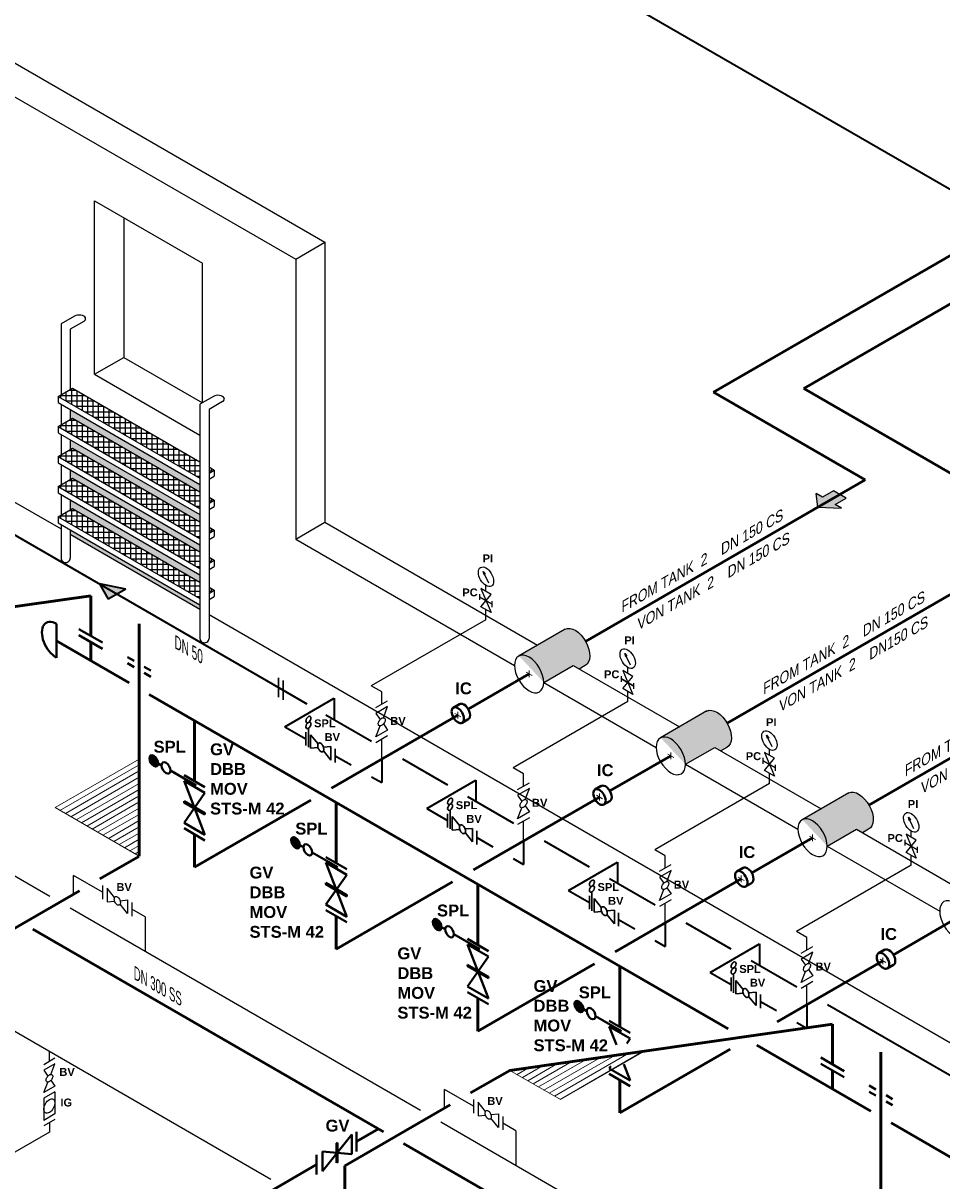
# Model space of a CAD drawing. Header units: millimetres. Extents: x 244 to 2461, y -1517 to 72.
# Tile 23 of 32: x 1331 to 1602, y -761 to -419. Entities that reach past the tile are written whole.
import ezdxf

# ---------------------------------------------------------------- set-up
doc = ezdxf.new("R2010")
doc.units = ezdxf.units.MM
doc.linetypes.add('ACAD_ISO10W100', pattern=[18, 12, -3, 0, -3])
for name, color, linetype, lineweight in [('Achsen', 253, 'ACAD_ISO10W100', 15), ('Armatur-Entleerung', 7, 'Continuous', 30), ('Armaturen-Auslagerung', 7, 'Continuous', 40), ('Armaturen-Einlagerung', 7, 'Continuous', 40), ('Auslagerung', 1, 'Continuous', 50), ('Entleerung', 74, 'Continuous', 35), ('Hilfslinie', 254, 'Continuous', 9), ('Stickstoffsystem', 200, 'Continuous', 25), ('Text', 7, 'Continuous', 18), ('Text groß', 7, 'Continuous', 18)]:
    doc.layers.add(name, color=color, linetype=linetype, lineweight=lineweight)
for name, color, linetype in [('ANLAGEN', 7, 'Continuous'), ('DN 025-', 8, 'Continuous'), ('DN 050', 8, 'Continuous'), ('effekte', 7, 'Continuous'), ('gebäude', 8, 'Continuous'), ('Langsame Befüllung', 40, 'Continuous'), ('rohrdurchführung', 7, 'Continuous')]:
    doc.layers.add(name, color=color, linetype=linetype)
doc.styles.add('isotext', font='arial.ttf', dxfattribs={"oblique": 30, "height": 3})

# ---------------------------------------------------------------- blocks, each defined once
blk = doc.blocks.new('FILOU_N2_83_2')
at = {"layer": 'ANLAGEN', "color": 7, "linetype": 'Continuous'}
for p, q in [((0, 0), (6.4952, 12.4102)), ((6.4952, 12.4102), (6.4952, 8.0801)), ((6.4952, 8.0801), (12.9904, 11.8301)), ((12.9904, 11.8301), (12.9904, 3.1699)), ((0, 0), (6.4952, -4.9104)), ((12.9904, 3.1699), (6.4952, -0.5801)), ((6.4952, -0.5801), (6.4952, -4.9103))]:
    blk.add_line(p, q, dxfattribs=at)

msp = doc.modelspace()

# ---------------------------------------------------------------- hatches: boundary and pattern name
at = {"layer": 'Armaturen-Einlagerung'}
h = msp.add_hatch(color=256, dxfattribs=at)
edge = h.paths.add_edge_path()
edge.add_ellipse((1369.37, -637.19), major_axis=(-0.92, 1.59), ratio=0.57735, start_angle=0, end_angle=360)
h = msp.add_hatch(color=256, dxfattribs=at)
edge = h.paths.add_edge_path()
edge.add_ellipse((1411.26, -661.37), major_axis=(-0.92, 1.59), ratio=0.57735, start_angle=0, end_angle=360)
h = msp.add_hatch(color=256, dxfattribs=at)
edge = h.paths.add_edge_path()
edge.add_ellipse((1453.14, -685.55), major_axis=(-0.92, 1.59), ratio=0.57735, start_angle=0, end_angle=360)
h = msp.add_hatch(color=256, dxfattribs=at)
edge = h.paths.add_edge_path()
edge.add_ellipse((1495.02, -709.73), major_axis=(-0.92, 1.59), ratio=0.57735, start_angle=0, end_angle=360)
at = {"layer": 'Auslagerung', "lineweight": 15}
msp.add_hatch(color=256, dxfattribs=at).paths.add_polyline_path([(1566.96, -559.31), (1565.08, -558.23), (1565.58, -562.27), (1572.58, -562.56), (1570.71, -561.48), (1573.95, -559.6), (1570.2, -557.44)])
at = {"layer": 'DN 025-'}
h = msp.add_hatch(color=256, dxfattribs=at)
h.paths.add_polyline_path([(1466.73, -581.25), (1467.15, -582.14), (1467.34, -582.02)])
h.paths.add_polyline_path([(1466.98, -582.25), (1467.15, -582.14), (1466.73, -581.25)])
h = msp.add_hatch(color=256, dxfattribs=at)
h.paths.add_polyline_path([(1508.61, -605.43), (1509.03, -606.32), (1509.22, -606.2)])
h.paths.add_polyline_path([(1508.87, -606.43), (1509.03, -606.32), (1508.61, -605.43)])
h = msp.add_hatch(color=256, dxfattribs=at)
h.paths.add_polyline_path([(1550.49, -629.61), (1550.92, -630.5), (1551.11, -630.38)])
h.paths.add_polyline_path([(1550.75, -630.61), (1550.92, -630.5), (1550.49, -629.61)])
h = msp.add_hatch(color=256, dxfattribs=at)
h.paths.add_polyline_path([(1592.38, -653.8), (1592.8, -654.69), (1592.99, -654.57)])
h.paths.add_polyline_path([(1592.64, -654.79), (1592.8, -654.69), (1592.38, -653.8)])
at = {"layer": 'effekte', "true_color": 0xc9c8c0}
for points in [[(1344.68, -533.45), (1344.68, -536.35), (1345.34, -535.97), (1383, -557.72), (1383, -555.58)], [(1383, -566.6), (1383, -564.46), (1344.68, -542.33), (1344.68, -545.23), (1345.34, -544.85)], [(1344.68, -551.21), (1344.68, -554.12), (1345.34, -553.73), (1383, -575.48), (1383, -573.34)], [(1344.68, -560.1), (1344.68, -563), (1345.34, -562.62), (1383, -584.36), (1383, -582.23)], [(1344.68, -568.98), (1344.68, -570.26), (1383, -592.38), (1383, -591.11)]]:
    msp.add_hatch(color=9, dxfattribs=at).paths.add_polyline_path(points)
at = {"layer": 'effekte'}
h = msp.add_hatch(color=253, dxfattribs=at)
h.set_gradient(color1=(156, 156, 156), rotation=30, tint=1, name='CURVED')
edge = h.paths.add_edge_path()
edge.add_line((1493.27, -609), (1495.07, -610.05))
edge.add_line((1495.07, -610.05), (1496.86, -609.02))
edge.add_ellipse((1493.92, -603.64), major_axis=(-3.02, 5.33), ratio=0.573604, start_angle=-181.4356, end_angle=-1.4356)
edge.add_line((1490.98, -598.27), (1477.26, -606.19))
edge.add_ellipse((1480.29, -611.51), major_axis=(3.06, -5.3), ratio=0.573854, start_angle=45.1735, end_angle=179.3453, ccw=False)
edge.add_line((1484.6, -614.01), (1493.27, -609))
h = msp.add_hatch(color=253, dxfattribs=at)
h.set_gradient(color1=(156, 156, 156), rotation=30, tint=1, name='CURVED')
edge = h.paths.add_edge_path()
edge.add_line((1535.15, -633.19), (1536.96, -634.23))
edge.add_line((1536.96, -634.23), (1538.74, -633.2))
edge.add_ellipse((1535.8, -627.83), major_axis=(-3.02, 5.33), ratio=0.573604, start_angle=-181.4356, end_angle=-1.4356)
edge.add_line((1532.86, -622.45), (1519.14, -630.37))
edge.add_ellipse((1522.17, -635.7), major_axis=(3.06, -5.3), ratio=0.573854, start_angle=45.1735, end_angle=179.3453, ccw=False)
edge.add_line((1526.49, -638.19), (1535.15, -633.19))
h = msp.add_hatch(color=253, dxfattribs=at)
h.set_gradient(color1=(156, 156, 156), rotation=30, tint=1, name='CURVED')
edge = h.paths.add_edge_path()
edge.add_line((1577.04, -657.37), (1578.84, -658.41))
edge.add_line((1578.84, -658.41), (1580.63, -657.38))
edge.add_ellipse((1577.69, -652.01), major_axis=(-3.02, 5.33), ratio=0.573604, start_angle=-181.4356, end_angle=-1.4356)
edge.add_line((1574.75, -646.63), (1561.03, -654.56))
edge.add_ellipse((1564.05, -659.88), major_axis=(3.06, -5.3), ratio=0.573854, start_angle=45.1735, end_angle=179.3453, ccw=False)
edge.add_line((1568.37, -662.37), (1577.04, -657.37))
at = {"layer": 'effekte', "true_color": 0xc9c8c0}
h = msp.add_hatch(color=9, dxfattribs=at)
edge = h.paths.add_edge_path()
edge.add_line((907, -808.93), (787.99, -740.22))
edge.add_line((787.99, -740.22), (787.99, -869.96))
edge.add_line((787.99, -869.96), (1382.83, -1213.39))
edge.add_line((1382.83, -1213.39), (1412.02, -1196.54))
edge.add_line((1412.02, -1196.54), (1401.34, -1190.37))
edge.add_ellipse((1397.01, -1187.87), major_axis=(3.06, -5.3), ratio=0.57735, start_angle=0, end_angle=45, ccw=False)
edge.add_line((1400.08, -1193.18), (1394.24, -1196.55))
edge.add_ellipse((1391.77, -1190.9), major_axis=(3.06, -5.3), ratio=0.57735, start_angle=180, end_angle=360, ccw=False)
edge.add_ellipse((1391.77, -1190.9), major_axis=(3.06, -5.3), ratio=0.57735, start_angle=0, end_angle=180)
edge.add_line((1388.71, -1185.6), (1390.89, -1184.34))
edge.add_line((1390.89, -1184.34), (1346.3, -1158.6))
edge.add_ellipse((1341.97, -1156.1), major_axis=(3.06, -5.3), ratio=0.57735, start_angle=0, end_angle=45, ccw=False)
edge.add_line((1345.04, -1161.4), (1339.2, -1164.77))
edge.add_ellipse((1336.73, -1159.12), major_axis=(3.06, -5.3), ratio=0.57735, start_angle=180, end_angle=360, ccw=False)
edge.add_ellipse((1336.73, -1159.12), major_axis=(3.06, -5.3), ratio=0.57735, start_angle=0, end_angle=180)
edge.add_line((1333.67, -1153.82), (1335.85, -1152.56))
edge.add_line((1335.85, -1152.56), (1044.98, -984.63))
edge.add_ellipse((1040.65, -982.13), major_axis=(3.06, -5.3), ratio=0.57735, start_angle=0, end_angle=45, ccw=False)
edge.add_line((1043.71, -987.43), (1037.88, -990.8))
edge.add_ellipse((1035.4, -985.15), major_axis=(3.06, -5.3), ratio=0.57735, start_angle=180, end_angle=360, ccw=False)
edge.add_ellipse((1035.4, -985.15), major_axis=(3.06, -5.3), ratio=0.57735, start_angle=0, end_angle=180)
edge.add_line((1032.34, -979.85), (1034.53, -978.59))
edge.add_line((1034.53, -978.59), (989.94, -952.85))
edge.add_ellipse((985.61, -950.35), major_axis=(3.06, -5.3), ratio=0.57735, start_angle=0, end_angle=45, ccw=False)
edge.add_line((988.67, -955.65), (982.84, -959.02))
edge.add_ellipse((980.36, -953.38), major_axis=(3.06, -5.3), ratio=0.57735, start_angle=180, end_angle=360, ccw=False)
edge.add_ellipse((980.36, -953.38), major_axis=(3.06, -5.3), ratio=0.57735, start_angle=0, end_angle=180)
edge.add_line((977.3, -948.07), (979.49, -946.81))
edge.add_line((979.49, -946.81), (934.9, -921.07))
edge.add_ellipse((930.57, -918.57), major_axis=(3.06, -5.3), ratio=0.57735, start_angle=0, end_angle=45, ccw=False)
edge.add_line((933.63, -923.87), (927.8, -927.24))
edge.add_ellipse((925.32, -921.6), major_axis=(3.06, -5.3), ratio=0.57735, start_angle=180, end_angle=360, ccw=False)
edge.add_ellipse((925.32, -921.6), major_axis=(3.06, -5.3), ratio=0.57735, start_angle=0, end_angle=180)
edge.add_line((922.26, -916.3), (924.45, -915.04))
edge.add_line((924.45, -915.04), (907, -904.96))
edge.add_line((907, -904.96), (907, -808.93))
at = {"layer": 'Entleerung'}
h = msp.add_hatch(color=74, dxfattribs=at)
h.paths.add_polyline_path([(1353.34, -584.94), (1361.14, -586.44), (1358.54, -587.94)])
h.paths.add_polyline_path([(1353.34, -584.94), (1353.34, -584.94), (1358.54, -587.94), (1355.94, -589.44)])
at = {"layer": 'gebäude'}
h = msp.add_hatch(dxfattribs=at)
h.set_pattern_fill('ANSI37', color=256, scale=0.5, angle=45)
h.set_pattern_definition([(90, (1364.17, -540.4094), (-1.5875, 3e-16), []), (180, (1364.17, -540.4094), (-3e-16, -1.5875), [])])
h.paths.add_polyline_path([(1345.34, -527.09), (1341.09, -529.54), (1383, -553.73), (1383, -548.83)])
h.paths.add_polyline_path([(1385.7, -550.39), (1385.7, -552.18), (1387.25, -551.28)])
h = msp.add_hatch(dxfattribs=at)
h.set_pattern_fill('ANSI37', color=256, scale=0.5, angle=45)
h.set_pattern_definition([(90, (1364.17, -549.2922), (-1.5875, 3e-16), []), (180, (1364.17, -549.2922), (-3e-16, -1.5875), [])])
h.paths.add_polyline_path([(1345.34, -535.97), (1341.09, -538.42), (1383, -562.62), (1383, -557.72)])
h.paths.add_polyline_path([(1385.7, -559.27), (1385.7, -561.06), (1387.25, -560.17)])
h = msp.add_hatch(dxfattribs=at)
h.set_pattern_fill('ANSI37', color=256, scale=0.5, angle=45)
h.set_pattern_definition([(90, (1364.17, -558.1749), (-1.5875, 3e-16), []), (180, (1364.17, -558.1749), (-3e-16, -1.5875), [])])
h.paths.add_polyline_path([(1345.34, -544.85), (1341.09, -547.3), (1383, -571.5), (1383, -566.6)])
h.paths.add_polyline_path([(1385.7, -568.16), (1385.7, -569.94), (1387.25, -569.05)])
h = msp.add_hatch(dxfattribs=at)
h.set_pattern_fill('ANSI37', color=256, scale=0.5, angle=45)
h.set_pattern_definition([(90, (1364.17, -567.0576), (-1.5875, 3e-16), []), (180, (1364.17, -567.0576), (-3e-16, -1.5875), [])])
h.paths.add_polyline_path([(1345.34, -553.73), (1341.09, -556.18), (1383, -580.38), (1383, -575.48)])
h.paths.add_polyline_path([(1385.7, -577.04), (1385.7, -578.82), (1387.25, -577.93)])
h = msp.add_hatch(dxfattribs=at)
h.set_pattern_fill('ANSI37', color=256, scale=0.5, angle=45)
h.set_pattern_definition([(90, (1364.17, -575.9404), (-1.5875, 3e-16), []), (180, (1364.17, -575.9404), (-3e-16, -1.5875), [])])
h.paths.add_polyline_path([(1345.34, -562.62), (1341.09, -565.07), (1383, -589.26), (1383, -584.36)])
h.paths.add_polyline_path([(1385.7, -585.92), (1385.7, -587.71), (1387.25, -586.81)])
at = {"layer": 'Hilfslinie', "ltscale": 0.8}
h = msp.add_hatch(dxfattribs=at)
h.set_pattern_fill('ANSI31', color=256, scale=0.5, angle=345, style=0)
h.set_pattern_definition([(30, (-627.2717, -562.2649), (-0.79375, 1.3748153), [])])
h.paths.add_polyline_path([(1365.06, -636.66), (1340.21, -651), (1365.06, -665.34)])
h = msp.add_hatch(dxfattribs=at)
h.set_pattern_fill('ANSI31', color=256, scale=0.5, angle=345, style=0)
h.set_pattern_definition([(30, (-408.0722, -688.8198), (-0.79375, 1.3748153), [])])
h.paths.add_polyline_path([(1514.41, -722.89), (1474.58, -728.58), (1489.57, -737.23)])

# ---------------------------------------------------------------- linework, layer by layer
at = {"layer": 'Achsen'}
for p, q in [((1479.42, -611.01), (1481.15, -612.01)), ((1480.29, -610.51), (1480.29, -612.51)), ((1458.35, -623.18), (1460.08, -624.18)), ((1459.22, -622.68), (1459.22, -624.68)), ((1521.3, -635.2), (1523.04, -636.2)), ((1522.17, -634.7), (1522.17, -636.7)), ((1500.24, -647.36), (1501.97, -648.36)), ((1501.1, -646.86), (1501.1, -648.86)), ((1563.19, -659.38), (1564.92, -660.38)), ((1564.05, -658.88), (1564.05, -660.88)), ((1542.12, -671.54), (1543.85, -672.54)), ((1542.99, -671.04), (1542.99, -673.04)), ((1584, -695.72), (1585.74, -696.72)), ((1584.87, -695.22), (1584.87, -697.22))]:
    msp.add_line(p, q, dxfattribs=at)
at = {"layer": 'Armatur-Entleerung'}
for p, q in [((1406.27, -618.38), (1406.27, -612.61)), ((1407.64, -619.18), (1407.64, -613.4)), ((1414.32, -628.66), (1414.32, -632.66)), ((1415.08, -627.52), (1415.08, -633.1)), ((1417.91, -632.19), (1415.71, -629.46)), ((1415.71, -629.46), (1415.71, -633.46)), ((1415.71, -633.46), (1417.91, -633.27)), ((1419.52, -633.12), (1421.71, -632.93)), ((1421.71, -636.93), (1419.52, -634.2)), ((1421.71, -632.93), (1421.71, -636.93)), ((1422.98, -633.66), (1422.98, -637.66)), ((1456.2, -652.84), (1456.2, -656.84)), ((1456.96, -651.7), (1456.96, -657.28)), ((1459.79, -656.37), (1457.6, -653.64)), ((1457.6, -653.64), (1457.6, -657.64)), ((1457.6, -657.64), (1459.79, -657.45)), ((1461.4, -657.3), (1463.6, -657.11)), ((1463.6, -661.11), (1461.4, -658.38)), ((1463.6, -657.11), (1463.6, -661.11)), ((1464.86, -657.84), (1464.86, -661.84)), ((1498.85, -675.89), (1498.85, -681.46)), ((1498.09, -677.02), (1498.09, -681.02)), ((1501.67, -680.56), (1499.48, -677.83)), ((1499.48, -677.83), (1499.48, -681.83)), ((1499.48, -681.83), (1501.67, -681.63)), ((1503.28, -681.49), (1505.48, -681.29)), ((1505.48, -685.29), (1503.28, -682.56)), ((1505.48, -681.29), (1505.48, -685.29)), ((1506.74, -682.02), (1506.74, -686.02)), ((1540.73, -700.07), (1540.73, -705.64)), ((1539.97, -701.2), (1539.97, -705.2)), ((1543.56, -704.74), (1541.36, -702.01)), ((1541.36, -702.01), (1541.36, -706.01)), ((1541.36, -706.01), (1543.56, -705.81)), ((1545.17, -705.67), (1547.36, -705.47)), ((1547.36, -709.47), (1545.17, -706.74)), ((1547.36, -705.47), (1547.36, -709.47)), ((1548.63, -706.2), (1548.63, -710.2))]:
    msp.add_line(p, q, dxfattribs=at)
for points in [[(1418.17, -631.92, -0.1593), (1418.49, -631.9, -0.1064), (1418.84, -632.08, -0.0713), (1419.17, -632.43, -0.0576), (1419.43, -632.89, -0.0576), (1419.58, -633.4, -0.0713), (1419.6, -633.88, -0.1064), (1419.49, -634.25, -0.1593), (1419.25, -634.47, -0.1593), (1418.94, -634.49, -0.1064), (1418.58, -634.31, -0.0713), (1418.25, -633.96, -0.0576), (1417.99, -633.5, -0.0576), (1417.84, -632.99, -0.0713), (1417.82, -632.51, -0.1064), (1417.94, -632.14, -0.1593)], [(1460.05, -656.11, -0.1593), (1460.37, -656.09, -0.1064), (1460.72, -656.26, -0.0713), (1461.05, -656.61, -0.0576), (1461.31, -657.07, -0.0576), (1461.47, -657.58, -0.0713), (1461.49, -658.06, -0.1064), (1461.37, -658.43, -0.1593), (1461.14, -658.65, -0.1593), (1460.82, -658.67, -0.1064), (1460.47, -658.49, -0.0713), (1460.14, -658.15, -0.0576), (1459.88, -657.68, -0.0576), (1459.72, -657.17, -0.0713), (1459.7, -656.69, -0.1064), (1459.82, -656.32, -0.1593)], [(1501.94, -680.29, -0.1593), (1502.25, -680.27, -0.1064), (1502.61, -680.44, -0.0713), (1502.94, -680.79, -0.0576), (1503.2, -681.25, -0.0576), (1503.35, -681.76, -0.0713), (1503.37, -682.24, -0.1064), (1503.25, -682.62, -0.1593), (1503.02, -682.83, -0.1593), (1502.7, -682.85, -0.1064), (1502.35, -682.67, -0.0713), (1502.02, -682.33, -0.0576), (1501.76, -681.86, -0.0576), (1501.61, -681.35, -0.0713), (1501.59, -680.88, -0.1064), (1501.7, -680.5, -0.1593)], [(1543.82, -704.47, -0.1593), (1544.14, -704.45, -0.1064), (1544.49, -704.63, -0.0713), (1544.82, -704.97, -0.0576), (1545.08, -705.43, -0.0576), (1545.24, -705.94, -0.0713), (1545.25, -706.42, -0.1064), (1545.14, -706.8, -0.1593), (1544.9, -707.01, -0.1593), (1544.59, -707.03, -0.1064), (1544.24, -706.86, -0.0713), (1543.91, -706.51, -0.0576), (1543.64, -706.05, -0.0576), (1543.49, -705.54, -0.0713), (1543.47, -705.06, -0.1064), (1543.59, -704.68, -0.1593)]]:
    msp.add_lwpolyline(points, format="xyb", close=True, dxfattribs=at)
at = {"layer": 'Armatur-Entleerung', "extrusion": (0, 0, -1)}
for centre in [(1415.08, -624.96), (1415.08, -626.67), (1456.96, -649.14), (1456.96, -650.85), (1498.85, -673.32), (1498.85, -675.03), (1540.73, -697.5), (1540.73, -699.21)]:
    msp.add_ellipse(centre, major_axis=(-0.523, -0.907), ratio=0.57735, dxfattribs=at)
at = {"layer": 'Armaturen-Auslagerung'}
for p, q in [((1340.64, -606.72), (1340.64, -596.72)), ((1347.27, -598.25), (1354.2, -602.25)), ((1347.27, -600.09), (1354.2, -604.09)), ((1361.59, -606.52), (1363.56, -607.66)), ((1361.59, -608.35), (1363.56, -609.49)), ((1366.56, -609.39), (1368.52, -610.52)), ((1366.56, -611.22), (1368.52, -612.35)), ((1459.75, -620.39), (1457.87, -621.47)), ((1462.28, -624.9), (1460.49, -625.93)), ((1384.51, -644.99), (1378.31, -641.41)), ((1384.51, -646.63), (1378.31, -643.05)), ((1378.31, -643.05), (1384.51, -659.04)), ((1501.63, -644.57), (1499.76, -645.65)), ((1378.31, -655.46), (1384.51, -646.63)), ((1384.51, -652.63), (1378.31, -649.04)), ((1378.31, -649.04), (1378.31, -649.46)), ((1378.31, -649.15), (1384.51, -652.73)), ((1378.31, -649.25), (1384.51, -652.83)), ((1378.31, -649.35), (1384.51, -652.94)), ((1378.31, -649.46), (1384.51, -653.04)), ((1504.17, -649.08), (1502.37, -650.11)), ((1384.51, -653.04), (1384.51, -652.63)), ((1384.51, -659.04), (1378.31, -655.46)), ((1384.51, -660.68), (1378.31, -657.09)), ((1426.39, -669.17), (1420.19, -665.59)), ((1426.39, -670.81), (1420.19, -667.23)), ((1420.19, -667.23), (1426.39, -683.22)), ((1543.52, -668.75), (1541.64, -669.83)), ((1420.19, -679.64), (1426.39, -670.81)), ((1426.39, -676.81), (1420.19, -673.23)), ((1420.19, -673.23), (1420.19, -673.64)), ((1420.19, -673.33), (1426.39, -676.91)), ((1420.19, -673.43), (1426.39, -677.02)), ((1420.19, -673.54), (1426.39, -677.12)), ((1546.05, -673.26), (1544.25, -674.3)), ((1420.19, -673.64), (1426.39, -677.22)), ((1426.39, -677.22), (1426.39, -676.81)), ((1426.39, -683.22), (1420.19, -679.64)), ((1426.39, -684.86), (1420.19, -681.28)), ((1468.28, -693.35), (1462.07, -689.77)), ((1468.28, -694.99), (1462.07, -691.41)), ((1462.07, -691.41), (1468.28, -707.4)), ((1585.4, -692.93), (1583.53, -694.01)), ((1462.07, -703.82), (1468.28, -694.99)), ((1468.28, -700.99), (1462.07, -697.41)), ((1462.07, -697.41), (1462.07, -697.82)), ((1587.93, -697.44), (1586.14, -698.48)), ((1462.07, -697.51), (1468.28, -701.09)), ((1462.07, -697.61), (1468.28, -701.2)), ((1462.07, -697.72), (1468.28, -701.3)), ((1462.07, -697.82), (1468.28, -701.4)), ((1468.28, -707.4), (1462.07, -703.82)), ((1468.28, -701.4), (1468.28, -700.99)), ((1468.28, -709.04), (1462.07, -705.46)), ((1510.16, -717.54), (1503.96, -713.95)), ((1510.16, -719.18), (1503.96, -715.59)), ((1503.96, -715.59), (1506.08, -721.05)), ((1509.15, -720.61), (1510.16, -719.18)), ((1566.47, -724.81), (1573.4, -728.81)), ((1503.96, -728), (1504.42, -727.35)), ((1510.16, -731.58), (1503.96, -728)), ((1508.3, -726.79), (1510.16, -731.58)), ((1566.47, -726.64), (1573.4, -730.64)), ((1510.16, -733.22), (1503.96, -729.64)), ((1580.79, -733.08), (1582.76, -734.21)), ((1580.79, -734.91), (1582.76, -736.04)), ((1585.76, -735.94), (1587.72, -737.08)), ((1585.76, -737.77), (1587.72, -738.91)), ((1419.22, -758.31), (1427.88, -747.54)), ((1427.88, -747.54), (1427.88, -753.31)), ((1429.25, -746.74), (1429.25, -752.52)), ((1423.69, -749.95), (1423.4, -750.12)), ((1423.4, -750.12), (1423.4, -755.89)), ((1423.48, -755.85), (1423.48, -750.08)), ((1423.55, -755.81), (1423.55, -750.04)), ((1423.62, -755.77), (1423.62, -750)), ((1423.69, -755.73), (1423.69, -749.95)), ((1417.49, -753.54), (1417.49, -759.31)), ((1427.88, -753.31), (1419.22, -752.54)), ((1419.22, -752.54), (1419.22, -758.31)), ((1423.4, -755.89), (1423.69, -755.73))]:
    msp.add_line(p, q, dxfattribs=at)
for centre, major_axis, ratio, start_param, end_param in [((1340.64, -601.72), (-3.06, 5.3), 0.57735, 5.497787, 8.63938), ((1461.01, -622.64), (1.31, -2.23), 0.573604, 6.248229, 9.449833), ((1502.9, -646.82), (1.31, -2.23), 0.573604, 6.248229, 9.449833), ((1544.78, -671), (1.31, -2.23), 0.573604, 6.248229, 9.449833), ((1586.67, -695.19), (1.31, -2.23), 0.573604, 6.248229, 9.449833)]:
    msp.add_ellipse(centre, major_axis=major_axis, ratio=ratio, start_param=start_param, end_param=end_param, dxfattribs=at)
for centre in [(1459.22, -623.68), (1501.1, -647.86), (1542.99, -672.04), (1584.87, -696.22)]:
    msp.add_ellipse(centre, major_axis=(1.31, -2.23), ratio=0.573604, dxfattribs=at)
at = {"layer": 'Armaturen-Einlagerung'}
for p, q in [((1371.7, -638.53), (1370.67, -637.93)), ((1381.92, -644.43), (1374.29, -640.03)), ((1413.58, -662.71), (1412.55, -662.12)), ((1423.8, -668.61), (1416.18, -664.21)), ((1455.47, -686.89), (1454.44, -686.3)), ((1465.69, -692.79), (1458.06, -688.39)), ((1497.35, -711.08), (1496.32, -710.48)), ((1507.57, -716.97), (1499.95, -712.57))]:
    msp.add_line(p, q, dxfattribs=at)
for centre in [(1369.37, -637.19), (1373, -639.28), (1411.26, -661.37), (1414.88, -663.46), (1453.14, -685.55), (1456.77, -687.64), (1495.02, -709.73), (1498.65, -711.82)]:
    msp.add_ellipse(centre, major_axis=(-0.92, 1.59), ratio=0.57735, dxfattribs=at)
at = {"layer": 'Auslagerung'}
for p, q in [((2063.74, -237.23), (1561.43, -527.24)), ((1961.96, -281.68), (1534.82, -528.28)), ((1579.63, -554.16), (1534.82, -528.28)), ((1635.72, -570.14), (1561.43, -527.24)), ((1579.63, -554.16), (1496.96, -601.89)), ((1635.72, -570.14), (1538.85, -626.07)), ((1691.82, -586.12), (1580.73, -650.25)), ((1255.38, -602.03), (1350.74, -588.4)), ((1350.74, -600.25), (1350.74, -588.4)), ((1365.06, -608.52), (1365.06, -596.67)), ((1365.06, -596.67), (1365.06, -665.34)), ((1362.06, -614.09), (1340.64, -601.72)), ((1350.74, -607.43), (1350.74, -602.09)), ((1365.06, -615.7), (1365.06, -610.35)), ((1480.29, -611.51), (1462.3, -621.9)), ((1539.14, -716.33), (1368.06, -617.55)), ((1381.41, -625.26), (1381.41, -643.2)), ((1459.22, -623.68), (1421.94, -645.2)), ((1522.17, -635.7), (1504.18, -646.08)), ((1415.81, -648.74), (1381.41, -668.6)), ((1423.29, -649.44), (1423.29, -667.38)), ((1501.1, -647.86), (1463.83, -669.38)), ((1381.41, -658.89), (1381.41, -668.6)), ((1564.05, -659.88), (1546.07, -670.26)), ((1364.98, -665.39), (1353.41, -672.07)), ((1457.69, -672.92), (1423.29, -692.78)), ((1542.99, -672.04), (1505.71, -693.56)), ((1347.41, -675.53), (1316.21, -693.54)), ((1465.18, -673.63), (1465.18, -691.56)), ((1423.29, -683.07), (1423.29, -692.78)), ((1333.59, -686.89), (1437.26, -746.75)), ((1605.94, -684.06), (1587.95, -694.44)), ((1499.58, -697.1), (1465.18, -716.97)), ((1584.87, -696.22), (1553.64, -714.26)), ((1507.06, -697.81), (1507.06, -715.74)), ((1465.18, -707.25), (1465.18, -716.97)), ((1474.58, -728.58), (1569.94, -714.96)), ((1569.94, -726.81), (1569.94, -714.96)), ((1581.26, -740.64), (1547.55, -721.19)), ((1539.69, -722.31), (1507.06, -741.15)), ((1584.26, -735.08), (1584.26, -723.22)), ((1584.26, -723.22), (1584.26, -791.9)), ((1474.58, -728.58), (1463.01, -735.26)), ((1507.06, -731.43), (1507.06, -741.15)), ((1569.94, -733.99), (1569.94, -728.64)), ((1584.26, -742.25), (1584.26, -736.91)), ((1457.01, -738.73), (1425.81, -756.74)), ((1726.79, -824.67), (1587.26, -744.11)), ((1429.25, -749.63), (1435.76, -745.88)), ((1429.25, -749.63), (1435.76, -745.88)), ((1443.19, -750.17), (1546.86, -810.02)), ((1309.91, -818.53), (1417.49, -756.42)), ((1425.81, -769.95), (1425.81, -756.74))]:
    msp.add_line(p, q, dxfattribs=at)
at = {"layer": 'DN 025-'}
for p, q in [((1468.38, -584.71), (1466.73, -581.25)), ((1469.37, -591.76), (1469.37, -590.04)), ((1510.26, -608.89), (1508.61, -605.43)), ((1511.26, -615.94), (1511.26, -614.22)), ((1552.14, -633.07), (1550.49, -629.61)), ((1553.14, -640.12), (1553.14, -638.4)), ((1594.03, -657.25), (1592.38, -653.8)), ((1595.03, -664.3), (1595.03, -662.59))]:
    msp.add_line(p, q, dxfattribs=at)
at = {"layer": 'DN 025-', "color": 74}
for p, q in [((1234.98, -617.27), (1338.65, -677.13)), ((1345.7, -676.52), (1345.7, -671.08)), ((1354.22, -676), (1345.7, -671.08)), ((1344.65, -680.59), (1448.17, -740.36)), ((1366.81, -683.27), (1362.88, -681)), ((1366.81, -683.27), (1366.81, -693.47)), ((1455.3, -739.71), (1455.3, -734.28)), ((1463.82, -739.2), (1455.3, -734.28)), ((1454.17, -743.83), (1557.85, -803.68)), ((1476.41, -746.46), (1472.48, -744.19)), ((1476.41, -746.46), (1476.41, -756.66))]:
    msp.add_line(p, q, dxfattribs=at)
at = {"layer": 'DN 025-', "lineweight": -3}
for p, q in [((1354.22, -674), (1354.22, -678)), ((1357.81, -677.54), (1355.62, -674.8)), ((1355.62, -674.8), (1355.62, -678.8)), ((1355.62, -678.8), (1357.81, -678.61)), ((1359.42, -678.47), (1361.62, -678.27)), ((1361.62, -682.27), (1359.42, -679.54)), ((1361.62, -678.27), (1361.62, -682.27)), ((1362.88, -679), (1362.88, -683)), ((1463.82, -737.19), (1463.82, -741.19)), ((1467.41, -740.73), (1465.22, -738)), ((1465.22, -738), (1465.22, -742)), ((1465.22, -742), (1467.41, -741.8)), ((1469.02, -741.66), (1471.22, -741.46)), ((1471.22, -741.46), (1471.22, -745.46)), ((1471.22, -745.46), (1469.02, -742.73)), ((1472.48, -742.19), (1472.48, -746.19))]:
    msp.add_line(p, q, dxfattribs=at)
at = {"layer": 'DN 025-'}
for points in [[(1466.73, -581.25), (1467.34, -582.02), (1466.98, -582.25), (1466.73, -581.25)], [(1465.72, -589.65), (1465.72, -587.93)], [(1466.06, -591.65), (1469.04, -588.04), (1466.06, -586.31), (1469.04, -593.38), (1466.06, -591.65)], [(1508.61, -605.43), (1509.22, -606.2), (1508.87, -606.43), (1508.61, -605.43)], [(1507.94, -615.83), (1510.92, -612.22), (1507.94, -610.5), (1510.92, -617.56), (1507.94, -615.83)], [(1507.61, -613.83), (1507.61, -612.12)], [(1550.49, -629.61), (1551.11, -630.38), (1550.75, -630.61), (1550.49, -629.61)], [(1549.82, -640.02), (1552.81, -636.4), (1549.82, -634.68), (1552.81, -641.74), (1549.82, -640.02)], [(1549.49, -638.01), (1549.49, -636.3)], [(1592.38, -653.8), (1592.99, -654.57), (1592.64, -654.79), (1592.38, -653.8)], [(1591.71, -664.2), (1594.69, -660.58), (1591.71, -658.86), (1594.69, -665.92), (1591.71, -664.2)], [(1591.38, -662.19), (1591.38, -660.48)]]:
    msp.add_lwpolyline(points, dxfattribs=at)
for points in [[(1465.72, -588.79), (1469.37, -590.9)], [(1507.61, -612.97), (1511.26, -615.08)], [(1549.49, -637.16), (1553.14, -639.26)], [(1591.38, -661.34), (1595.03, -663.44)]]:
    msp.add_lwpolyline(points, close=True, dxfattribs=at)
at = {"layer": 'DN 025-', "lineweight": -3}
for points in [[(1358.07, -677.27, -0.1593), (1358.39, -677.25, -0.1064), (1358.74, -677.42, -0.0713), (1359.07, -677.77, -0.0576), (1359.33, -678.23, -0.0576), (1359.49, -678.74, -0.0713), (1359.51, -679.22, -0.1064), (1359.39, -679.59, -0.1593), (1359.16, -679.81, -0.1593), (1358.84, -679.83, -0.1064), (1358.49, -679.65, -0.0713), (1358.16, -679.31, -0.0576), (1357.9, -678.84, -0.0576), (1357.74, -678.33, -0.0713), (1357.72, -677.85, -0.1064), (1357.84, -677.48, -0.1593)], [(1467.67, -740.46, -0.1593), (1467.99, -740.44, -0.1064), (1468.34, -740.62, -0.0713), (1468.67, -740.96, -0.0576), (1468.93, -741.42, -0.0576), (1469.09, -741.93, -0.0713), (1469.11, -742.41, -0.1064), (1468.99, -742.79, -0.1593), (1468.76, -743, -0.1593), (1468.44, -743.02, -0.1064), (1468.09, -742.85, -0.0713), (1467.76, -742.5, -0.0576), (1467.5, -742.04, -0.0576), (1467.34, -741.53, -0.0713), (1467.32, -741.05, -0.1064), (1467.44, -740.67, -0.1593)]]:
    msp.add_lwpolyline(points, format="xyb", close=True, dxfattribs=at)
at = {"layer": 'DN 025-'}
for centre in [(1467.55, -582.81), (1509.43, -606.99), (1551.32, -631.18), (1593.2, -655.36)]:
    msp.add_ellipse(centre, major_axis=(1.62, -2.75), ratio=0.573604, dxfattribs=at)
at = {"layer": 'DN 050'}
for p, q in [((1435.02, -621.44), (1438.49, -619.44)), ((1438.49, -621.17), (1435.02, -623.17)), ((1437.22, -624.43), (1438.49, -621.17)), ((1435.02, -623.17), (1436.29, -624.97)), ((1435.02, -630.1), (1436.29, -626.83)), ((1438.49, -628.1), (1435.02, -630.1)), ((1437.22, -626.29), (1438.49, -628.1)), ((1438.49, -629.83), (1435.02, -631.83)), ((1476.91, -645.62), (1480.37, -643.62)), ((1480.37, -645.35), (1476.91, -647.35)), ((1479.1, -648.62), (1480.37, -645.35)), ((1476.91, -647.35), (1478.17, -649.15)), ((1476.91, -654.28), (1478.17, -651.01)), ((1480.37, -652.28), (1476.91, -654.28)), ((1479.1, -650.47), (1480.37, -652.28)), ((1480.37, -654.01), (1476.91, -656.01)), ((1518.79, -669.8), (1522.26, -667.8)), ((1522.26, -669.53), (1518.79, -671.53)), ((1520.99, -672.8), (1522.26, -669.53)), ((1518.79, -671.53), (1520.06, -673.33)), ((1518.79, -678.46), (1520.06, -675.19)), ((1522.26, -676.46), (1518.79, -678.46)), ((1520.99, -674.66), (1522.26, -676.46)), ((1522.26, -678.19), (1518.79, -680.19)), ((1560.68, -693.98), (1564.14, -691.98)), ((1564.14, -693.71), (1560.68, -695.71)), ((1562.87, -696.98), (1564.14, -693.71)), ((1560.68, -695.71), (1561.94, -697.52)), ((1560.68, -702.64), (1561.94, -699.38)), ((1564.14, -700.64), (1560.68, -702.64)), ((1562.87, -698.84), (1564.14, -700.64)), ((1564.14, -702.37), (1560.68, -704.37))]:
    msp.add_line(p, q, dxfattribs=at)
for points in [[(1437.58, -624.53, -0.1593), (1437.76, -624.79, -0.1064), (1437.78, -625.18, -0.0713), (1437.65, -625.64, -0.0576), (1437.38, -626.1, -0.0576), (1437.01, -626.49, -0.0713), (1436.61, -626.75, -0.1064), (1436.23, -626.83, -0.1593), (1435.92, -626.74, -0.1593), (1435.75, -626.47, -0.1064), (1435.72, -626.08, -0.0713), (1435.86, -625.62, -0.0576), (1436.13, -625.16, -0.0576), (1436.49, -624.78, -0.0713), (1436.9, -624.52, -0.1064), (1437.28, -624.43, -0.1593)], [(1479.47, -648.71, -0.1593), (1479.64, -648.97, -0.1064), (1479.67, -649.37, -0.0713), (1479.53, -649.83, -0.0576), (1479.26, -650.28, -0.0576), (1478.9, -650.67, -0.0713), (1478.49, -650.93, -0.1064), (1478.11, -651.01, -0.1593), (1477.81, -650.92, -0.1593), (1477.63, -650.65, -0.1064), (1477.61, -650.26, -0.0713), (1477.74, -649.8, -0.0576), (1478.01, -649.34, -0.0576), (1478.38, -648.96, -0.0713), (1478.78, -648.7, -0.1064), (1479.17, -648.61, -0.1593)], [(1521.35, -672.89, -0.1593), (1521.53, -673.16, -0.1064), (1521.55, -673.55, -0.0713), (1521.42, -674.01, -0.0576), (1521.15, -674.47, -0.0576), (1520.78, -674.85, -0.0713), (1520.38, -675.11, -0.1064), (1519.99, -675.2, -0.1593), (1519.69, -675.1, -0.1593), (1519.52, -674.84, -0.1064), (1519.49, -674.44, -0.0713), (1519.63, -673.98, -0.0576), (1519.9, -673.53, -0.0576), (1520.26, -673.14, -0.0713), (1520.67, -672.88, -0.1064), (1521.05, -672.8, -0.1593)], [(1563.24, -697.07, -0.1593), (1563.41, -697.34, -0.1064), (1563.44, -697.73, -0.0713), (1563.3, -698.19, -0.0576), (1563.03, -698.65, -0.0576), (1562.67, -699.03, -0.0713), (1562.26, -699.29, -0.1064), (1561.88, -699.38, -0.1593), (1561.58, -699.28, -0.1593), (1561.4, -699.02, -0.1064), (1561.38, -698.63, -0.0713), (1561.51, -698.17, -0.0576), (1561.78, -697.71, -0.0576), (1562.15, -697.32, -0.0713), (1562.55, -697.06, -0.1064), (1562.93, -696.98, -0.1593)]]:
    msp.add_lwpolyline(points, format="xyb", close=True, dxfattribs=at)
at = {"layer": 'Entleerung'}
msp.add_line((1691.07, -518.37), (1391.96, -345.68), dxfattribs=at)
at = {"layer": 'Entleerung', "color": 74}
for p, q in [((1280.07, -542.64), (1414.58, -620.3)), ((1361.14, -586.44), (1353.34, -584.94)), ((1353.34, -584.94), (1355.94, -589.44)), ((1361.14, -586.44), (1355.94, -589.44)), ((1407.64, -616.29), (1414.25, -620.11)), ((1408.15, -627.09), (1422.67, -618.71)), ((1422.67, -618.71), (1422.67, -624.97)), ((1420.25, -623.57), (1433.75, -631.37)), ((1408.15, -627.09), (1414.32, -630.66)), ((1422.98, -635.66), (1427.72, -638.4)), ((1436.75, -636.65), (1436.75, -643.61)), ((1442.83, -636.61), (1456.13, -644.29)), ((1433.72, -641.86), (1436.75, -643.61)), ((1450.03, -651.28), (1464.56, -642.89)), ((1464.56, -642.89), (1464.56, -649.15)), ((1462.13, -647.75), (1475.64, -655.55)), ((1450.03, -651.27), (1456.2, -654.84)), ((1464.86, -659.84), (1469.61, -662.58)), ((1478.64, -660.83), (1478.64, -667.79)), ((1484.71, -660.79), (1498.02, -668.47)), ((1475.61, -666.04), (1478.64, -667.79)), ((1491.91, -675.46), (1506.44, -667.07)), ((1506.44, -667.07), (1506.44, -673.33)), ((1504.02, -671.93), (1517.52, -679.73)), ((1491.91, -675.46), (1498.09, -679.02)), ((1506.74, -684.02), (1511.49, -686.76)), ((1520.52, -685.01), (1520.52, -691.97)), ((1526.6, -684.97), (1539.9, -692.65)), ((1517.49, -690.22), (1520.52, -691.97)), ((1533.8, -699.64), (1548.33, -691.25)), ((1548.33, -691.25), (1548.33, -697.52)), ((1545.9, -696.12), (1559.41, -703.91)), ((1533.8, -699.64), (1539.97, -703.2)), ((1548.63, -708.2), (1553.38, -710.94)), ((1562.41, -709.19), (1562.41, -716.16)), ((1568.48, -709.15), (1881.01, -889.59)), ((1559.38, -714.41), (1562.41, -716.16))]:
    msp.add_line(p, q, dxfattribs=at)
at = {"layer": 'gebäude'}
for p, q in [((1325.89, -429.67), (1419.97, -483.99)), ((1325.89, -439.67), (1411.31, -488.99)), ((1351.87, -523.02), (1351.87, -471.78)), ((1351.87, -471.78), (1383.8, -490.21)), ((1360.53, -476.78), (1360.53, -518.02)), ((1411.31, -488.99), (1419.97, -483.99)), ((1419.97, -483.99), (1419.97, -566.69)), ((1383.8, -531.37), (1383.8, -490.21)), ((1411.31, -488.99), (1411.31, -571.69)), ((1345.97, -505.84), (1341.98, -508.15)), ((1341.98, -508.15), (1341.98, -529.03)), ((1348.67, -507.4), (1344.68, -509.71)), ((1344.68, -509.71), (1344.68, -527.47)), ((1351.87, -523.02), (1360.53, -518.02)), ((1360.53, -518.02), (1383.73, -531.42)), ((1351.87, -523.02), (1383, -541)), ((1341.09, -529.54), (1345.34, -527.09)), ((1341.09, -529.54), (1383, -553.73)), ((1341.09, -529.54), (1341.09, -531.38)), ((1345.34, -527.09), (1383, -548.83)), ((1387, -529.53), (1383, -531.83)), ((1341.09, -531.38), (1383, -555.58)), ((1341.98, -531.89), (1341.98, -537.91)), ((1383, -531.83), (1383, -601.04)), ((1389.7, -531.09), (1385.7, -533.39)), ((1341.09, -538.42), (1345.34, -535.97)), ((1344.68, -533.45), (1344.68, -536.35)), ((1345.34, -535.97), (1383, -557.72)), ((1385.7, -533.39), (1385.7, -601.04)), ((1341.09, -538.42), (1383, -562.62)), ((1341.09, -538.42), (1341.09, -540.26)), ((1341.09, -540.26), (1383, -564.46)), ((1341.98, -540.77), (1341.98, -546.79)), ((1344.68, -542.33), (1344.68, -545.23)), ((1341.09, -547.3), (1345.34, -544.85)), ((1345.34, -544.85), (1383, -566.6)), ((1341.09, -547.3), (1383, -571.5)), ((1341.09, -547.3), (1341.09, -549.15)), ((1341.09, -549.15), (1383, -573.34)), ((1341.98, -549.66), (1341.98, -555.67)), ((1385.7, -550.39), (1387.25, -551.28)), ((1341.09, -556.18), (1345.34, -553.73)), ((1344.68, -551.21), (1344.68, -554.12)), ((1345.34, -553.73), (1383, -575.48)), ((1385.7, -552.18), (1387.25, -551.28)), ((1385.7, -554.02), (1387.25, -553.13)), ((1387.25, -551.28), (1387.25, -553.13)), ((1341.09, -556.18), (1383, -580.38)), ((1341.09, -556.18), (1341.09, -558.03)), ((1325.89, -559.41), (1341.98, -568.7)), ((1341.09, -558.03), (1383, -582.23)), ((1341.98, -558.54), (1341.98, -564.56)), ((1344.68, -560.1), (1344.68, -563)), ((1385.7, -559.27), (1387.25, -560.17)), ((1385.7, -561.06), (1387.25, -560.17)), ((1387.25, -560.17), (1387.25, -562.01)), ((1341.09, -565.07), (1345.34, -562.62)), ((1345.34, -562.62), (1383, -584.36)), ((1385.7, -562.9), (1387.25, -562.01)), ((1341.09, -565.07), (1383, -589.26)), ((1341.09, -565.07), (1341.09, -566.91)), ((1341.09, -566.91), (1383, -591.11)), ((1341.98, -567.42), (1341.98, -577.35)), ((1411.31, -571.69), (1419.97, -566.69)), ((1419.97, -566.69), (1482.82, -602.98)), ((1344.68, -568.98), (1344.68, -577.35)), ((1344.68, -570.26), (1383, -592.38)), ((1385.7, -568.16), (1387.25, -569.05)), ((1385.7, -569.94), (1387.25, -569.05)), ((1385.7, -571.78), (1387.25, -570.89)), ((1387.25, -569.05), (1387.25, -570.89)), ((1411.31, -571.69), (1475.97, -609.02)), ((1385.7, -577.04), (1387.25, -577.93)), ((1385.7, -578.82), (1387.25, -577.93)), ((1385.7, -580.67), (1387.25, -579.78)), ((1387.25, -577.93), (1387.25, -579.78)), ((1385.7, -585.92), (1387.25, -586.81)), ((1385.7, -587.71), (1387.25, -586.81)), ((1387.25, -586.81), (1387.25, -588.66)), ((1385.7, -589.55), (1387.25, -588.66)), ((1385.7, -593.94), (2054.46, -980.05)), ((1493.27, -609), (1524.71, -627.16)), ((1484.6, -614.01), (1517.85, -633.2)), ((1535.15, -633.19), (1566.6, -651.34)), ((1526.49, -638.19), (1559.74, -657.39)), ((1577.04, -657.37), (1608.48, -675.52)), ((1568.37, -662.37), (1601.62, -681.57))]:
    msp.add_line(p, q, dxfattribs=at)
for centre, major_axis, ratio, start_param, end_param in [((1347.32, -506.62), (-1.91, 0), 0.57735, 2.356194, 5.497787), ((1388.35, -530.31), (-1.91, 0), 0.57735, 2.356194, 5.497787), ((1343.33, -577.35), (1.35, 0), 0.928449, -3.141593, 0), ((1384.35, -601.04), (1.35, 0), 0.928449, -3.141593, 0)]:
    msp.add_ellipse(centre, major_axis=major_axis, ratio=ratio, start_param=start_param, end_param=end_param, dxfattribs=at)
at = {"layer": 'Hilfslinie', "ltscale": 0.8}
for p, q in [((1365.06, -636.66), (1340.21, -651)), ((1340.21, -651), (1365.06, -665.34)), ((1514.41, -722.89), (1489.57, -737.23)), ((1474.58, -728.58), (1489.57, -737.23))]:
    msp.add_line(p, q, dxfattribs=at)
at = {"layer": 'Langsame Befüllung'}
for p, q in [((1403.93, -760.79), (1300.33, -700.97)), ((1338.52, -725.98), (1338.52, -723.02)), ((1338.52, -744.05), (1338.52, -746.81)), ((1338.52, -746.81), (1253.02, -796.18))]:
    msp.add_line(p, q, dxfattribs=at)
at = {"layer": 'Langsame Befüllung', "color": 8}
for p, q in [((1340.16, -725.03), (1336.88, -726.93)), ((1340.16, -726.67), (1336.88, -728.57)), ((1338.96, -729.77), (1340.16, -726.67)), ((1336.88, -728.57), (1338.08, -730.28)), ((1338.96, -731.53), (1340.16, -733.24)), ((1336.88, -735.14), (1338.08, -732.04)), ((1340.16, -733.24), (1336.88, -735.14)), ((1340.16, -734.89), (1336.88, -736.78)), ((1340.16, -734.89), (1340.16, -741.46)), ((1336.88, -736.78), (1336.88, -743.35)), ((1340.16, -741.46), (1336.88, -743.35)), ((1340.16, -743.1), (1336.88, -745))]:
    msp.add_line(p, q, dxfattribs=at)
msp.add_lwpolyline([(1339.31, -729.86, -0.1593), (1339.47, -730.11, -0.1064), (1339.5, -730.48, -0.0713), (1339.37, -730.92, -0.0576), (1339.11, -731.35, -0.0576), (1338.77, -731.72, -0.0713), (1338.38, -731.96, -0.1064), (1338.02, -732.05, -0.1593), (1337.73, -731.95, -0.1593), (1337.57, -731.7, -0.1064), (1337.54, -731.33, -0.0713), (1337.67, -730.9, -0.0576), (1337.93, -730.46, -0.0576), (1338.27, -730.1, -0.0713), (1338.66, -729.85, -0.1064), (1339.02, -729.77, -0.1593)], format="xyb", close=True, dxfattribs=at)
msp.add_ellipse((1338.52, -739.12), major_axis=(-1.16, -2.01), ratio=0.57735, dxfattribs=at)
at = {"layer": 'rohrdurchführung'}
for p, q in [((1490.98, -598.27), (1477.19, -606.23)), ((1484.6, -614.01), (1493.27, -609)), ((1496.86, -609.02), (1495.07, -610.05)), ((1532.86, -622.45), (1519.14, -630.37)), ((1526.49, -638.19), (1535.15, -633.19)), ((1538.74, -633.2), (1536.96, -634.23)), ((1574.75, -646.63), (1561.03, -654.56)), ((1568.37, -662.37), (1577.04, -657.37)), ((1580.63, -657.38), (1578.84, -658.41))]:
    msp.add_line(p, q, dxfattribs=at)
at = {"layer": 'rohrdurchführung', "extrusion": (0, 0, -1)}
for centre in [(1493.92, -603.64), (1535.8, -627.83), (1577.69, -652.01)]:
    msp.add_ellipse(centre, major_axis=(-3.02, 5.33), ratio=0.573604, start_param=6.308241, end_param=9.449833, dxfattribs=at)
for centre in [(1480.29, -611.51), (1522.17, -635.7), (1564.05, -659.88), (1605.94, -684.06)]:
    msp.add_ellipse(centre, major_axis=(3.06, -5.3), ratio=0.573854, dxfattribs=at)
at = {"layer": 'Stickstoffsystem'}
for p, q in [((1467.55, -587.18), (1467.55, -585.4)), ((1467.55, -595.49), (1467.55, -592.51)), ((1467.55, -595.49), (1433.66, -615.05)), ((1509.43, -611.36), (1509.43, -609.58)), ((1436.75, -616.83), (1433.66, -615.05)), ((1436.75, -620.44), (1436.75, -616.83)), ((1509.43, -619.67), (1509.43, -616.7)), ((1509.43, -619.67), (1475.55, -639.23)), ((1436.75, -636.65), (1436.75, -630.83)), ((1551.32, -635.54), (1551.32, -633.76)), ((1478.64, -641.02), (1475.55, -639.23)), ((1478.64, -644.62), (1478.64, -641.02)), ((1551.32, -643.85), (1551.32, -640.88)), ((1551.32, -643.85), (1517.43, -663.41)), ((1478.64, -660.83), (1478.64, -655.01)), ((1593.2, -659.72), (1593.2, -657.94)), ((1520.52, -665.2), (1517.43, -663.41)), ((1520.52, -668.8), (1520.52, -665.2)), ((1593.2, -668.03), (1593.2, -665.06)), ((1593.2, -668.03), (1559.32, -687.6)), ((1520.52, -685.01), (1520.52, -679.19)), ((1562.41, -689.38), (1559.32, -687.6)), ((1562.41, -692.98), (1562.41, -689.38)), ((1562.41, -709.19), (1562.41, -703.37))]:
    msp.add_line(p, q, dxfattribs=at)

# ---------------------------------------------------------------- block references
at = {"layer": 'Auslagerung', "lineweight": 15, "xscale": -0.4999999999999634, "yscale": 0.5, "zscale": 0.5, "rotation": 239.9999879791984}
msp.add_blockref('FILOU_N2_83_2', (1565.58, -562.27), dxfattribs=at)

# ---------------------------------------------------------------- texts
at = {"layer": 'Text', "attachment_point": 1}
for s, insert, char_height, width in [('{\\fArial|b1|i0|c0|p34;PI}', (1466.55, -576.2), 2.3418, 5.4629), ('{\\fArial|b1|i0|c0|p34;PC}', (1460.55, -586.25), 2.3418, 5.4629), ('{\\fArial|b1|i0|c0|p34;PI}', (1508.43, -600.39), 2.3418, 5.4629), ('{\\fArial|b1|i0|c0|p34;PC}', (1502.43, -610.44), 2.3418, 5.4629), ('{\\fArial|b1|i0|c0|p34;IC}', (1458.47, -614.01), 3.5, 5.4629), ('{\\fArial|b1|i0|c0|p34;SPL}', (1416.75, -624.92), 2.3418, 5.4629), ('{\\fArial|b1|i0|c0|p34;BV}', (1439.28, -624.21), 2.3418, 5.4629), ('{\\fArial|b1|i0|c0|p34;PI}', (1550.32, -624.57), 2.3418, 5.4629), ('{\\fArial|b1|i0|c0|p34;BV}', (1419.86, -628.99), 2.3418, 5.4629), ('{\\fArial|b1|i0|c0|p34;SPL}', (1369.32, -631.26), 3.5, 5.4629), ('{\\fArial|b1|i0|c0|p34;GV\\PDBB\\PMOV\\PSTS-M 42}', (1386.02, -632.01), 3.5, 31.7946), ('{\\fArial|b1|i0|c0|p34;PC}', (1544.32, -634.62), 2.3418, 5.4629), ('{\\fArial|b1|i0|c0|p34;IC}', (1500.35, -638.19), 3.5, 5.4629), ('{\\fArial|b1|i0|c0|p34;SPL}', (1458.63, -649.1), 2.3418, 5.4629), ('{\\fArial|b1|i0|c0|p34;BV}', (1481.16, -648.39), 2.3418, 5.4629), ('{\\fArial|b1|i0|c0|p34;PI}', (1592.2, -648.75), 2.3418, 5.4629), ('{\\fArial|b1|i0|c0|p34;SPL}', (1411.2, -655.44), 3.5, 5.4629), ('{\\fArial|b1|i0|c0|p34;BV}', (1461.75, -653.17), 2.3418, 5.4629), ('{\\fArial|b1|i0|c0|p34;PC}', (1586.2, -658.8), 2.3418, 5.4629), ('{\\fArial|b1|i0|c0|p34;IC}', (1542.24, -662.37), 3.5, 5.4629), ('{\\fArial|b1|i0|c0|p34;GV\\PDBB\\PMOV\\PSTS-M 42}', (1397.67, -668.42), 3.5, 31.7946), ('{\\fArial|b1|i0|c0|p34;BV}', (1358.34, -673.28), 2.3418, 5.4629), ('{\\fArial|b1|i0|c0|p34;SPL}', (1500.51, -673.28), 2.3418, 5.4629), ('{\\fArial|b1|i0|c0|p34;BV}', (1523.05, -672.57), 2.3418, 5.4629), ('{\\fArial|b1|i0|c0|p34;SPL}', (1453.09, -679.62), 3.5, 5.4629), ('{\\fArial|b1|i0|c0|p34;BV}', (1503.63, -677.35), 2.3418, 5.4629), ('{\\fArial|b1|i0|c0|p34;IC}', (1584.12, -686.55), 3.5, 5.4629), ('{\\fArial|b1|i0|c0|p34;GV\\PDBB\\PMOV\\PSTS-M 42}', (1441.37, -692.29), 3.5, 31.7946), ('{\\fArial|b1|i0|c0|p34;SPL}', (1542.4, -697.47), 2.3418, 5.4629), ('{\\fArial|b1|i0|c0|p34;BV}', (1564.93, -696.76), 2.3418, 5.4629), ('{\\fArial|b1|i0|c0|p34;GV\\PDBB\\PMOV\\PSTS-M 42}', (1481.6, -701.92), 3.5, 31.7946), ('{\\fArial|b1|i0|c0|p34;SPL}', (1494.97, -703.8), 3.5, 5.4629), ('{\\fArial|b1|i0|c0|p34;BV}', (1545.52, -701.53), 2.3418, 5.4629), ('{\\fArial|b1|i0|c0|p34;BV}', (1341.48, -727.89), 2.3418, 5.4629), ('{\\fArial|b1|i0|c0|p34;IG}', (1341.8, -736.91), 2.3418, 5.4629), ('{\\fArial|b1|i0|c0|p34;BV}', (1467.94, -736.47), 2.3418, 5.4629), ('{\\fArial|b1|i0|c0|p34;GV}', (1420.14, -743.16), 3.5, 5.4629)]:
    msp.add_mtext(s, dxfattribs=dict(at, insert=insert, char_height=char_height, width=width))
at = {"layer": 'Text groß', "style": 'isotext', "oblique": 30}
for s, p in [('FROM TANK  2    DN 150 CS', (1507.6, -593.54)), ('VON TANK  2    DN 150 CS', (1512.36, -598.73)), ('FROM TANK  2    DN 150 CS', (1549.49, -617.73)), ('VON TANK  2    DN150 CS', (1554.24, -622.91)), ('FROM TANK  1    DN 150 CS', (1591.37, -641.91)), ('VON TANK  1    DN 150 CS', (1596.13, -647.09))]:
    msp.add_text(s, height=3, rotation=30, dxfattribs=at).set_placement(p)
at = {"layer": 'Text groß', "char_height": 3.5, "attachment_point": 9, "rotation": 330}
for s, insert in [('\\W0.7;\\Q330;{\\fArial|b0|i0|c0|p34;DN 50}', (1383.85, -608.75)), ('{\\Q-30;\\W0.7;DN 300 SS}', (1377.62, -709.83))]:
    msp.add_mtext(s, dxfattribs=dict(at, insert=insert))

doc.saveas('drawing.dxf')
